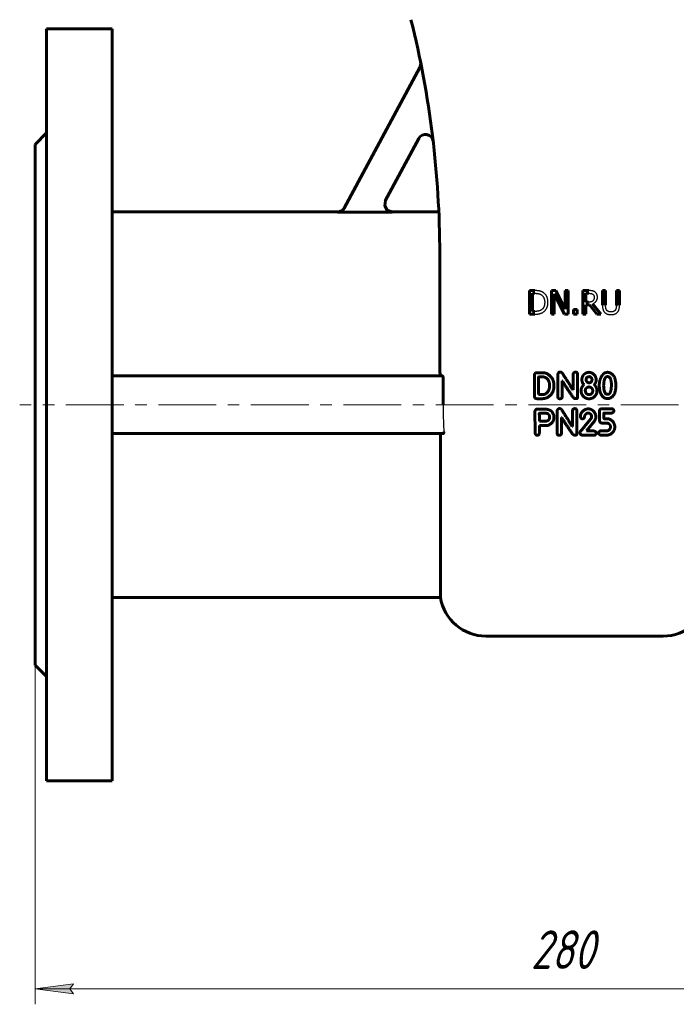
# Model space of a CAD drawing. Header units: millimetres. Extents: x 0 to 595, y 0 to 420.
# Tile 3 of 11: x 122 to 207, y 111 to 239. Entities that reach past the tile are written whole.
import ezdxf

# ---------------------------------------------------------------- set-up
doc = ezdxf.new("R2010")
doc.units = ezdxf.units.MM
for name, pattern in [('K5LT-1', [0]), ('K5LT_AXLED', [12, 7.5, -1.5, 1.5, -1.5]), ('K5LT_BASIC', [0]), ('K5LT_THIN', [0])]:
    doc.linetypes.add(name, pattern=pattern)
doc.layers.add('Системный слой', color=7, linetype='Continuous')
doc.layers.add('Системный слой (1)', color=7, linetype='Continuous', true_color=0x6c6c6c)
doc.styles.add('KDIMTEXTSTYLE', font='txt', dxfattribs={"width": 0.96, "oblique": 15, "height": 5})
doc.styles.add('KTEXTSTYLE', font='txt', dxfattribs={"width": 0.96, "height": 5})
doc.dimstyles.new('KDIMSTYLE (0.50)', dxfattribs={"dimtxt": 5, "dimasz": 1, "dimexe": 2, "dimexo": 0, "dimgap": 1, "dimtad": 1, "dimlfac": 2, "dimtxsty": 'KDIMTEXTSTYLE', "dimsah": 1, "dimcen": 0, "dimdle": 1, "dimadec": 0, "dimazin": 0, "dimtfac": 0.667, "dimtmove": 0, "dimatfit": 3, "dimfxl": 1, "dimtvp": 1, "dimtolj": 1, "dimtzin": 0, "dimarcsym": 0})

# ---------------------------------------------------------------- blocks, each defined once
blk = doc.blocks.new('U1')
at = {"layer": 'Системный слой (1)', "color": 143, "linetype": 'K5LT_BASIC', "lineweight": 60, "true_color": 0x33acca}
for p, q in [((169.51, 215.41), (169.42, 214.75)), ((169.42, 214.75), (169.76, 214.17)), ((169.76, 214.17), (170.39, 213.94))]:
    blk.add_line(p, q, dxfattribs=at)
blk = doc.blocks.new('U8')
at = {"layer": 'Системный слой (1)', "color": 143, "linetype": 'K5LT_BASIC', "lineweight": 60, "true_color": 0x33acca}
for p, q in [((163.31, 213.94), (134.06, 213.94)), ((176.44, 213.94), (170.39, 213.94))]:
    blk.add_line(p, q, dxfattribs=at)
blk = doc.blocks.new('D0')
at = {"layer": 'Системный слой (1)'}
for points in [[(128.56, 113.2), (129.06, 113.85), (124.06, 113.2), (129.06, 112.54)], [(259.06, 112.54), (264.06, 113.2), (259.06, 113.85), (259.56, 113.2)]]:
    blk.add_hatch(color=7, dxfattribs=at).paths.add_polyline_path(points)
at = {"layer": 'Системный слой (1)', "color": 7, "linetype": 'K5LT_THIN', "lineweight": 18, "true_color": 0xffffff}
for p, q in [((124.06, 155.19), (124.06, 111.2)), ((264.06, 155.19), (264.06, 111.2)), ((124.06, 113.2), (129.06, 113.85)), ((129.06, 113.85), (128.56, 113.2)), ((259.56, 113.2), (259.06, 113.85)), ((259.06, 113.85), (264.06, 113.2)), ((129.06, 112.54), (124.06, 113.2)), ((124.06, 113.2), (264.06, 113.2)), ((128.56, 113.2), (129.06, 112.54)), ((264.06, 113.2), (259.06, 112.54)), ((259.06, 112.54), (259.56, 113.2))]:
    blk.add_line(p, q, dxfattribs=at)
blk.add_wipeout([(188.38, 114.2), (188.38, 121.58), (199.28, 121.58), (199.28, 114.2)]).dxf.layer = 'Системный слой (1)'
at = {"layer": 'Системный слой (1)', "color": 7, "insert": (188.38, 120.78), "char_height": 5, "attachment_point": 1, "style": 'KTEXTSTYLE'}
blk.add_mtext('\\fArial|b0|c204|p34;\\H5.0;\\W1.000;\\Q15;\\fGOST Type AU|b0|i0|c204|p34;\\Q15;\\W0.960;280', dxfattribs=at)
blk = doc.blocks.new('KDIMARROW_01')
at = {"layer": 'Системный слой'}
blk.add_hatch(color=0, dxfattribs=at).paths.add_polyline_path([(0, 0), (-5, 0.66), (-4.5, 0), (-5, -0.66)])
at = {"layer": 'Системный слой', "color": 0, "linetype": 'K5LT_THIN', "lineweight": 18}
for p, q in [((-4.5, 0), (-5, 0.66)), ((-5, 0.66), (0, 0)), ((0, 0), (-5, -0.66)), ((-5, -0.66), (-4.5, 0))]:
    blk.add_line(p, q, dxfattribs=at)
at = {"layer": 'Системный слой (1)', "color": 0, "linetype": 'K5LT_THIN', "lineweight": 18}
blk.add_line((194.06, 188.94), (193.56, 188.94), dxfattribs=at)

msp = doc.modelspace()

# ---------------------------------------------------------------- linework, layer by layer
at = {"layer": 'Системный слой (1)', "color": 143, "linetype": 'K5LT_BASIC', "lineweight": 60, "true_color": 0x33acca}
for p, q in [((125.5574, 237.6904), (134.0574, 237.6904)), ((125.5574, 237.6904), (125.5574, 140.1904)), ((134.0574, 237.6904), (134.0574, 140.1904)), ((164.175, 214.4373), (173.9724, 232.6858)), ((125.5574, 224.1904), (124.0574, 222.6904)), ((173.8334, 223.4593), (169.4975, 215.3834)), ((124.0574, 222.6904), (124.0574, 155.1904)), ((163.2927, 213.9091), (170.3773, 213.9091)), ((176.5574, 195.9404), (176.5574, 208.5522)), ((188.1957, 203.7411), (188.1957, 200.6911)), ((188.8902, 203.7411), (188.1957, 203.7411)), ((188.6011, 203.3901), (188.91, 203.3901)), ((188.6011, 201.042), (188.6011, 203.3901)), ((191.0406, 203.7411), (191.0406, 200.6911)), ((191.6165, 203.7411), (191.0406, 203.7411)), ((191.4187, 200.6911), (191.4187, 203.3209)), ((191.4187, 203.3209), (192.7682, 200.6911)), ((192.8449, 201.3263), (191.6165, 203.7411)), ((192.8449, 203.7411), (192.8449, 201.3263)), ((193.223, 203.7411), (192.8449, 203.7411)), ((193.223, 200.6911), (193.223, 203.7411)), ((195.8973, 203.7411), (195.1114, 203.7411)), ((195.1114, 203.7411), (195.1114, 200.6911)), ((195.5167, 202.2433), (195.5167, 203.3901)), ((195.5167, 203.3901), (195.9196, 203.3901)), ((197.6769, 203.7411), (197.6769, 201.8379)), ((198.0823, 203.7411), (197.6769, 203.7411)), ((198.0823, 201.8379), (198.0823, 203.7411)), ((199.4787, 203.7411), (199.4787, 201.828)), ((199.8841, 203.7411), (199.4787, 203.7411)), ((199.8841, 201.8379), (199.8841, 203.7411)), ((195.8726, 202.2433), (195.5167, 202.2433)), ((195.5167, 201.9046), (195.9814, 201.9046)), ((195.5167, 200.6911), (195.5167, 201.9046)), ((195.9814, 201.9046), (196.9453, 200.6911)), ((197.4718, 200.6911), (196.3867, 202.0183)), ((188.1957, 200.6911), (188.8977, 200.6911)), ((188.91, 201.042), (188.6011, 201.042)), ((191.0406, 200.6911), (191.4187, 200.6911)), ((192.7682, 200.6911), (193.223, 200.6911)), ((193.92, 201.2744), (193.92, 200.6911)), ((194.4094, 201.2744), (193.92, 201.2744)), ((193.92, 200.6911), (194.4094, 200.6911)), ((194.4094, 200.6911), (194.4094, 201.2744)), ((195.1114, 200.6911), (195.5167, 200.6911)), ((196.9453, 200.6911), (197.4718, 200.6911)), ((189.1817, 193.0843), (189.098, 193.0795)), ((189.9776, 193.0843), (189.1817, 193.0843)), ((191.8839, 192.8549), (191.8839, 189.9653)), ((193.8748, 192.8405), (193.8748, 190.8759)), ((194.446, 189.8865), (194.446, 192.8549)), ((134.0574, 192.6904), (176.9005, 192.6904)), ((176.9952, 192.4404), (176.9952, 188.9404)), ((188.8375, 192.7664), (188.8375, 190.006)), ((189.3944, 192.5275), (189.3872, 190.2713)), ((189.9393, 192.5537), (189.4207, 192.5537)), ((190.8021, 191.3587), (190.8021, 191.5189)), ((192.4408, 189.9653), (192.4408, 192.0303)), ((192.4408, 192.0303), (192.4671, 192.0303)), ((195.2505, 191.5619), (195.2505, 191.5475)), ((195.9556, 192.5824), (195.9293, 192.5824)), ((196.6224, 191.5212), (196.6224, 191.5356)), ((197.8399, 191.6479), (197.8279, 191.3778)), ((189.3872, 190.2713), (189.4135, 190.2569)), ((189.4135, 190.2569), (189.9393, 190.2569)), ((193.8748, 190.8759), (193.8485, 190.8759)), ((195.903, 190.2665), (195.9699, 190.2665)), ((196.9642, 190.711), (196.9642, 190.723)), ((198.2916, 190.2928), (198.4087, 190.2928)), ((199.4149, 191.4424), (199.4149, 191.4543)), ((189.141, 189.7263), (189.8724, 189.7263)), ((194.1425, 189.7311), (194.2333, 189.7311)), ((195.903, 189.7168), (195.9556, 189.7168)), ((188.911, 188.0728), (188.9229, 185.4843)), ((189.9315, 188.3835), (189.2145, 188.3835)), ((190.4621, 187.8338), (189.5061, 187.8338)), ((191.7913, 188.1182), (191.7913, 185.2286)), ((193.7822, 188.1038), (193.7822, 186.1392)), ((194.3534, 185.1498), (194.3534, 188.1182)), ((195.8128, 187.8505), (195.906, 187.8505)), ((197.2836, 188.0799), (197.2836, 187.0068)), ((198.8132, 188.4289), (197.6063, 188.4145)), ((197.8476, 187.2363), (197.8476, 187.8266)), ((197.8739, 187.8529), (198.7869, 187.8529)), ((189.4942, 186.8371), (189.5204, 186.8108)), ((189.5204, 186.8108), (190.2494, 186.8108)), ((192.3482, 187.2936), (192.3745, 187.2936)), ((192.3482, 185.2286), (192.3482, 187.2936)), ((196.1833, 187.1096), (195.3109, 186.0651)), ((196.2645, 187.3486), (196.2645, 187.3199)), ((196.8309, 187.3868), (196.8047, 187.5995)), ((198.3042, 187.1287), (197.9409, 187.1287)), ((177.003, 185.1904), (134.0574, 185.1904)), ((176.6413, 185.1904), (176.6413, 163.9404)), ((189.4942, 185.3123), (189.4942, 186.2659)), ((189.4942, 186.2659), (190.6079, 186.2659)), ((193.7822, 186.1392), (193.7559, 186.1392)), ((194.7564, 185.3123), (194.7564, 185.286)), ((195.6168, 185.5752), (196.2502, 186.3567)), ((195.6168, 185.5441), (195.6168, 185.5752)), ((196.5155, 185.5441), (195.6168, 185.5441)), ((196.8572, 185.2191), (196.8572, 185.2597)), ((198.2229, 185.5585), (197.4724, 185.5585)), ((198.7057, 186.1488), (198.7057, 185.9624)), ((199.2697, 186.0149), (199.2697, 186.1368)), ((194.0499, 184.9944), (194.1407, 184.9944)), ((195.1388, 184.9753), (196.5155, 184.9753)), ((197.5131, 184.9896), (198.2492, 184.9896)), ((176.6413, 163.9404), (134.0574, 163.9404)), ((182.5574, 158.9404), (205.5574, 158.9404)), ((125.5574, 153.6904), (124.0574, 155.1904)), ((125.5574, 140.1904), (134.0574, 140.1904))]:
    msp.add_line(p, q, dxfattribs=at)
at = {"layer": 'Системный слой (1)', "color": 30, "linetype": 'K5LT_AXLED', "lineweight": 18, "true_color": 0xff8000}
msp.add_line((243.5574, 188.9404), (122.0574, 188.9404), dxfattribs=at)
at = {"layer": 'Системный слой (1)', "color": 143, "linetype": 'K5LT_BASIC', "lineweight": 60, "true_color": 0x33acca}
for centre, radius, start, end in [((51.5574, 208.5522), 125, 0, 14.036243), ((173.0914, 233.1589), 1, 331.769278, 11.445796), ((174.7144, 222.9862), 1, 6.684586, 151.769278), ((182.5574, 164.9404), 6, 189.594068, 270), ((205.5574, 164.9404), 6, 270, 350.405932)]:
    msp.add_arc(centre, radius, start, end, dxfattribs=at)
at = {"layer": 'Системный слой (1)', "color": 7, "linetype": 'K5LT-1'}
for points, knots in [([(170.3773, 213.9091), (170.3399, 213.9091), (170.2653, 213.9134), (170.1553, 213.9323), (170.0659, 213.9581), (169.9963, 213.9846), (169.9586, 214.0013), (169.9034, 214.0282), (169.831, 214.0694), (169.7639, 214.1192), (169.7268, 214.1508), (169.7148, 214.1613), (169.6947, 214.1794), (169.6701, 214.2033), (169.6231, 214.2526), (169.5634, 214.3258), (169.5088, 214.4126), (169.4722, 214.485), (169.4549, 214.5253), (169.4448, 214.5513), (169.4398, 214.5649), (169.4318, 214.5874), (169.4217, 214.6191), (169.4041, 214.6832), (169.3867, 214.7747), (169.3807, 214.8586), (169.3802, 214.9224), (169.3814, 214.9663), (169.3882, 215.0473), (169.406, 215.1486), (169.4363, 215.2483), (169.4684, 215.326), (169.4874, 215.3644), (169.4975, 215.3834)], [0, 0, 0, 0, 0.022443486, 0.044886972, 0.067330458, 0.07852921, 0.089727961, 0.092066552, 0.115581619, 0.139907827, 0.142382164, 0.144896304, 0.149467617, 0.158610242, 0.165466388, 0.19036675, 0.215267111, 0.22722048, 0.239173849, 0.241607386, 0.244011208, 0.247987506, 0.255940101, 0.264073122, 0.288111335, 0.312149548, 0.31449716, 0.326501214, 0.338505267, 0.36334737, 0.388189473, 0.401064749, 0.413940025, 0.413940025, 0.413940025, 0.413940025]), ([(164.175, 214.4373), (164.1573, 214.4043), (164.1182, 214.3405), (164.0694, 214.2778), (164.0137, 214.2149), (163.9772, 214.1789), (163.9262, 214.1351), (163.8899, 214.1063), (163.8521, 214.08), (163.8246, 214.0623), (163.8014, 214.048), (163.7724, 214.0315), (163.7328, 214.0109), (163.6889, 213.9906), (163.6359, 213.9696), (163.5818, 213.9515), (163.5267, 213.9366), (163.471, 213.9248), (163.3975, 213.9135), (163.3379, 213.9094), (163.297, 213.9091), (163.2927, 213.9091)], [0, 0, 0, 0, 0.022483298, 0.044966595, 0.047810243, 0.073137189, 0.075685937, 0.088302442, 0.100918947, 0.103392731, 0.108025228, 0.117290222, 0.123498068, 0.134926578, 0.146355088, 0.157783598, 0.169212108, 0.180640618, 0.192069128, 0.213949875, 0.216567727, 0.216567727, 0.216567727, 0.216567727]), ([(189.9827, 203.4989), (189.9737, 203.5047), (189.9556, 203.5163), (189.9183, 203.5385), (189.8696, 203.5647), (189.8179, 203.5891), (189.7749, 203.6074), (189.7418, 203.6205), (189.7079, 203.6331), (189.6732, 203.645), (189.6376, 203.6563), (189.604, 203.6662), (189.5725, 203.6749), (189.5435, 203.6824), (189.5134, 203.6893), (189.4846, 203.6953), (189.4571, 203.7005), (189.4229, 203.7064), (189.3631, 203.7155), (189.2727, 203.7259), (189.1754, 203.7332), (189.0925, 203.7373), (189.0276, 203.7395), (188.96, 203.7408), (188.9136, 203.7411), (188.8902, 203.7411)], [-0.711735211, -0.711735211, -0.711735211, -0.711735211, -0.684262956, -0.6567907, -0.60184619, -0.54690168, -0.519429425, -0.49195717, -0.464484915, -0.43701266, -0.409540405, -0.38206815, -0.361271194, -0.340474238, -0.319677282, -0.298880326, -0.282961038, -0.267041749, -0.235203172, -0.176402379, -0.117601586, -0.08820119, -0.058800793, -0.029400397, 0, 0, 0, 0]), ([(188.91, 203.3901), (188.926, 203.3901), (188.9577, 203.3899), (189.0043, 203.3889), (189.0497, 203.3872), (189.0919, 203.3849), (189.131, 203.3821), (189.1675, 203.3788), (189.2029, 203.3751), (189.236, 203.371), (189.2667, 203.3665), (189.2954, 203.3618), (189.3232, 203.3567), (189.3453, 203.3521), (189.3621, 203.3484), (189.3777, 203.3447), (189.3969, 203.3399), (189.4198, 203.3337), (189.4425, 203.3272), (189.4651, 203.3201), (189.4951, 203.3102), (189.5262, 203.2988), (189.5877, 203.2742), (189.6492, 203.2451), (189.7006, 203.2162), (189.7158, 203.2072)], [-0.122136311, -0.122136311, -0.122136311, -0.122136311, -0.116722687, -0.111309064, -0.10589544, -0.100481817, -0.09567233, -0.090862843, -0.086053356, -0.081243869, -0.076951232, -0.072658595, -0.068365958, -0.06407332, -0.062146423, -0.060219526, -0.056365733, -0.052511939, -0.048658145, -0.044804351, -0.040950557, -0.033242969, -0.028590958, -0.008523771, 0, 0, 0, 0]), ([(189.7158, 203.2072), (189.7324, 203.197), (189.7649, 203.1757), (189.7988, 203.1503), (189.8453, 203.1125), (189.9016, 203.0599), (189.9716, 202.9756), (190.0323, 202.8807), (190.082, 202.7773), (190.1108, 202.6955), (190.1356, 202.6088), (190.1567, 202.5137), (190.1697, 202.4076), (190.1748, 202.3337), (190.1766, 202.2959), (190.1777, 202.2575), (190.178, 202.2316), (190.178, 202.2185)], [-0.228722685, -0.228722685, -0.228722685, -0.228722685, -0.216268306, -0.203813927, -0.201223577, -0.17717576, -0.153135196, -0.129094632, -0.10422721, -0.081198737, -0.076679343, -0.051147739, -0.025616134, -0.0192121, -0.012808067, -0.006404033, 0, 0, 0, 0]), ([(190.6006, 202.2136), (190.6006, 202.2346), (190.6001, 202.2763), (190.5976, 202.338), (190.5935, 202.3986), (190.586, 202.4749), (190.5732, 202.5651), (190.5528, 202.6655), (190.5275, 202.7598), (190.4992, 202.8436), (190.4685, 202.9195), (190.436, 202.9879), (190.4004, 203.0536), (190.3721, 203.1001), (190.3261, 203.1702), (190.2573, 203.2614), (190.144, 203.3779), (190.0485, 203.4541), (189.9928, 203.4922), (189.9827, 203.4989)], [-0.236572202, -0.236572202, -0.236572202, -0.236572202, -0.228129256, -0.219686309, -0.211243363, -0.202800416, -0.187098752, -0.171397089, -0.156612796, -0.141828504, -0.129465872, -0.11710324, -0.104753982, -0.092404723, -0.0897364, -0.062369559, -0.034019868, -0.006064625, 0, 0, 0, 0]), ([(196.6734, 203.5804), (196.6564, 203.5914), (196.6218, 203.6123), (196.5831, 203.6325), (196.5286, 203.6583), (196.4746, 203.6793), (196.4065, 203.6987), (196.3711, 203.7064), (196.3502, 203.7103), (196.3414, 203.7118), (196.3238, 203.7146), (196.2965, 203.7186), (196.2518, 203.7243), (196.175, 203.732), (196.0571, 203.7392), (195.9535, 203.7411), (195.8973, 203.7411)], [-0.161155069, -0.161155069, -0.161155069, -0.161155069, -0.148263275, -0.135371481, -0.132778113, -0.108543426, -0.096754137, -0.084964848, -0.084102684, -0.082378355, -0.078929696, -0.07203238, -0.064293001, -0.050425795, -0.025914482, 0, 0, 0, 0]), ([(195.9196, 203.3901), (195.9299, 203.3901), (195.9504, 203.39), (195.9804, 203.3894), (196.0097, 203.3883), (196.0368, 203.3869), (196.062, 203.3853), (196.0855, 203.3833), (196.1082, 203.3811), (196.1294, 203.3786), (196.1491, 203.3759), (196.1736, 203.3722), (196.2015, 203.3671), (196.2325, 203.3601), (196.2613, 203.3521), (196.2891, 203.343), (196.3103, 203.335), (196.3428, 203.3213), (196.3725, 203.3062), (196.3975, 203.2906), (196.404, 203.2863)], [-0.105350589, -0.105350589, -0.105350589, -0.105350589, -0.100431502, -0.095512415, -0.090593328, -0.085674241, -0.081313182, -0.076952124, -0.072591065, -0.068230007, -0.064347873, -0.060465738, -0.052701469, -0.045754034, -0.0388066, -0.031859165, -0.02491173, -0.022395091, -0.005983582, 0, 0, 0, 0]), ([(196.404, 203.2863), (196.412, 203.2809), (196.4276, 203.2697), (196.4437, 203.2565), (196.4651, 203.2375), (196.4902, 203.2119), (196.5206, 203.1719), (196.5414, 203.1357), (196.5556, 203.1046), (196.568, 203.0727), (196.5763, 203.045), (196.5856, 203.006), (196.593, 202.9635), (196.5965, 202.9153), (196.5968, 202.8872), (196.5968, 202.8809)], [-0.081685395, -0.081685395, -0.081685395, -0.081685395, -0.076696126, -0.0717068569, -0.0706954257, -0.0613419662, -0.0522677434, -0.0430034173, -0.0383712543, -0.0337390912, -0.0245907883, -0.0231782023, -0.0130157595, -0.0028533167, 0, 0, 0, 0]), ([(197.0195, 202.9131), (197.0195, 202.9233), (197.0192, 202.9437), (197.018, 202.9738), (197.0161, 203.0033), (197.0126, 203.0403), (197.0066, 203.0838), (196.9971, 203.132), (196.9853, 203.177), (196.9717, 203.2184), (196.9562, 203.2572), (196.9418, 203.2874), (196.9294, 203.3104), (196.9165, 203.3324), (196.8997, 203.3592), (196.878, 203.3902), (196.8605, 203.4126), (196.8323, 203.4465), (196.7889, 203.4926), (196.7293, 203.5425), (196.6881, 203.5709), (196.6734, 203.5804)], [-0.193489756, -0.193489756, -0.193489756, -0.193489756, -0.187228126, -0.180966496, -0.174704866, -0.168443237, -0.156866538, -0.14528984, -0.134451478, -0.123613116, -0.113319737, -0.103026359, -0.098061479, -0.0930966, -0.083166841, -0.073237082, -0.063307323, -0.060732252, -0.038297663, -0.013257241, 0, 0, 0, 0]), ([(190.178, 202.2185), (190.178, 202.2015), (190.1776, 202.1676), (190.1759, 202.1177), (190.1731, 202.0688), (190.1693, 202.0228), (190.1646, 201.9794), (190.1573, 201.9247), (190.1462, 201.8611), (190.1297, 201.7903), (190.1115, 201.7278), (190.0914, 201.6713), (190.0701, 201.6205), (190.0465, 201.5722), (190.0122, 201.5108), (189.9621, 201.4369), (189.8911, 201.3558), (189.8195, 201.2922), (189.7714, 201.2572), (189.7528, 201.2447)], [-0.276021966, -0.276021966, -0.276021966, -0.276021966, -0.265988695, -0.255955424, -0.245922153, -0.235888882, -0.226754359, -0.217619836, -0.19935079, -0.182548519, -0.165746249, -0.151188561, -0.136630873, -0.122295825, -0.107960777, -0.079290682, -0.048447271, -0.018055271, 0, 0, 0, 0]), ([(189.9778, 200.9358), (190.0209, 200.9643), (190.0664, 200.9987), (190.1491, 201.0706), (190.1941, 201.1157), (190.2375, 201.1656), (190.255, 201.1863), (190.2858, 201.2245), (190.3275, 201.2816), (190.3663, 201.3421), (190.3961, 201.3932), (190.4245, 201.4454), (190.458, 201.5133), (190.4929, 201.5967), (190.5225, 201.6811), (190.5406, 201.744), (190.5644, 201.8382), (190.5889, 201.9693), (190.5997, 202.1151), (190.6006, 202.1991), (190.6006, 202.2136)], [-0.278962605, -0.278962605, -0.278962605, -0.278962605, -0.247175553, -0.243853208, -0.211601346, -0.208232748, -0.203909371, -0.195262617, -0.178870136, -0.162027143, -0.153605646, -0.145184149, -0.128341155, -0.111498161, -0.095175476, -0.078852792, -0.075672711, -0.042270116, -0.007265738, 0, 0, 0, 0]), ([(196.4238, 202.4014), (196.4168, 202.3945), (196.4024, 202.381), (196.3858, 202.3672), (196.3613, 202.3484), (196.3275, 202.3261), (196.284, 202.3047), (196.2469, 202.2905), (196.2229, 202.283), (196.2034, 202.2778), (196.1886, 202.2743), (196.1736, 202.2711), (196.154, 202.2672), (196.1296, 202.2628), (196.0937, 202.2572), (196.0122, 202.2471), (195.9351, 202.2433), (195.8726, 202.2433)], [-0.0846184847, -0.0846184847, -0.0846184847, -0.0846184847, -0.0800034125, -0.0753883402, -0.0744226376, -0.0653627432, -0.0561571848, -0.0515544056, -0.0469516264, -0.0446938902, -0.042436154, -0.0401784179, -0.0379206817, -0.0337082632, -0.0294958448, -0.0225875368, 0, 0, 0, 0]), ([(196.3867, 202.0183), (196.3984, 202.0227), (196.4215, 202.0317), (196.4555, 202.0462), (196.4887, 202.0615), (196.53, 202.0823), (196.5785, 202.1095), (196.6508, 202.1564), (196.7161, 202.2084), (196.7749, 202.2656), (196.8273, 202.3235), (196.8729, 202.384), (196.9097, 202.4458), (196.9405, 202.5058), (196.9725, 202.5858), (196.9921, 202.6595), (197.0039, 202.7197), (197.0108, 202.7637), (197.0162, 202.818), (197.0185, 202.8607), (197.0193, 202.8905), (197.0195, 202.9055), (197.0195, 202.9131)], [-0.148110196, -0.148110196, -0.148110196, -0.148110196, -0.143631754, -0.139153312, -0.134674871, -0.130196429, -0.121903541, -0.113610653, -0.097024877, -0.089138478, -0.081252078, -0.066130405, -0.059524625, -0.052918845, -0.039707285, -0.026179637, -0.024288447, -0.017188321, -0.010088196, -0.005044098, -0.002522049, 0, 0, 0, 0]), ([(196.5968, 202.8809), (196.5968, 202.8717), (196.5966, 202.8533), (196.5956, 202.8262), (196.594, 202.7996), (196.5917, 202.7743), (196.5889, 202.7505), (196.5846, 202.7202), (196.5779, 202.6847), (196.5681, 202.645), (196.557, 202.6092), (196.5445, 202.5763), (196.5264, 202.5363), (196.4998, 202.4898), (196.4691, 202.4491), (196.4429, 202.4202), (196.4303, 202.4076), (196.4238, 202.4014)], [-0.0937576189, -0.0937576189, -0.0937576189, -0.0937576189, -0.0896029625, -0.085448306, -0.0812936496, -0.0771389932, -0.0733225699, -0.0695061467, -0.0618733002, -0.0547800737, -0.0476868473, -0.0413301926, -0.034973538, -0.0226294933, -0.0102854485, -0.0051427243, 0, 0, 0, 0]), ([(197.6769, 201.8379), (197.6769, 201.8195), (197.6772, 201.7828), (197.6787, 201.7289), (197.6811, 201.6763), (197.6844, 201.6272), (197.6884, 201.5814), (197.6946, 201.5241), (197.7021, 201.4706), (197.7109, 201.4208), (197.7178, 201.3864), (197.7253, 201.3529), (197.7333, 201.3215), (197.7414, 201.2921), (197.7499, 201.2645), (197.7591, 201.2374), (197.769, 201.211), (197.7796, 201.1852), (197.7946, 201.1516), (197.8231, 201.095), (197.8707, 201.0192), (197.9245, 200.9535), (197.9591, 200.9179), (197.9686, 200.9086)], [-0.129094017, -0.129094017, -0.129094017, -0.129094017, -0.123542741, -0.117991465, -0.112440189, -0.106888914, -0.1019132, -0.096937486, -0.086986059, -0.082495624, -0.078005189, -0.073514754, -0.069024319, -0.064988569, -0.060952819, -0.056917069, -0.052881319, -0.048917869, -0.044954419, -0.037027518, -0.021378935, -0.005730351, 0, 0, 0, 0]), ([(198.2133, 201.2225), (198.2054, 201.2344), (198.1903, 201.2588), (198.1755, 201.2867), (198.1616, 201.3154), (198.1488, 201.3447), (198.1377, 201.3752), (198.1308, 201.3964), (198.126, 201.4123), (198.1199, 201.4342), (198.1146, 201.4566), (198.1108, 201.4749), (198.1079, 201.4899), (198.104, 201.5123), (198.1003, 201.5367), (198.097, 201.5622), (198.0939, 201.5884), (198.0903, 201.6246), (198.0868, 201.6721), (198.0846, 201.7158), (198.0834, 201.7521), (198.0827, 201.78), (198.0823, 201.8087), (198.0823, 201.8281), (198.0823, 201.8379)], [-0.343745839, -0.343745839, -0.343745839, -0.343745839, -0.317150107, -0.290554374, -0.285054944, -0.258118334, -0.231181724, -0.22561445, -0.217365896, -0.200868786, -0.184371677, -0.176123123, -0.167874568, -0.157558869, -0.136927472, -0.126611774, -0.116296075, -0.095664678, -0.071748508, -0.047832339, -0.035874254, -0.023916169, -0.011958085, 0, 0, 0, 0]), ([(199.4787, 201.828), (199.4787, 201.8158), (199.4786, 201.7915), (199.4779, 201.7557), (199.4768, 201.7208), (199.4752, 201.687), (199.4732, 201.6544), (199.4699, 201.6123), (199.4659, 201.5745), (199.4615, 201.5407), (199.4583, 201.5192), (199.4548, 201.4983), (199.4511, 201.4782), (199.4471, 201.4588), (199.4427, 201.44), (199.4379, 201.4216), (199.4326, 201.4033), (199.4268, 201.3852), (199.4185, 201.3615), (199.4107, 201.3415), (199.3937, 201.3022), (199.3747, 201.2652), (199.354, 201.232), (199.3477, 201.2225)], [-0.0871314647, -0.0871314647, -0.0871314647, -0.0871314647, -0.0831713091, -0.0792111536, -0.0752509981, -0.0712908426, -0.0673306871, -0.0633705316, -0.0554502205, -0.0523701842, -0.0492901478, -0.0462101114, -0.043130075, -0.0401940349, -0.0372579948, -0.0343219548, -0.0313859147, -0.0284498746, -0.0255138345, -0.0196417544, -0.0183802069, -0.005374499, 0, 0, 0, 0]), ([(199.5924, 200.9086), (199.605, 200.9206), (199.6293, 200.9453), (199.6542, 200.974), (199.6884, 201.0166), (199.7294, 201.0756), (199.7695, 201.1524), (199.7963, 201.2181), (199.8138, 201.2693), (199.8285, 201.3225), (199.8413, 201.3769), (199.8523, 201.4328), (199.8637, 201.5036), (199.8789, 201.6321), (199.8841, 201.7514), (199.8841, 201.8379)], [-0.200678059, -0.200678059, -0.200678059, -0.200678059, -0.189054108, -0.177430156, -0.175001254, -0.152059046, -0.128629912, -0.116915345, -0.105200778, -0.093565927, -0.081931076, -0.070871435, -0.059811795, -0.04081866, 0, 0, 0, 0]), ([(188.8977, 200.6911), (188.9171, 200.6911), (188.9558, 200.6913), (189.0127, 200.6922), (189.0682, 200.6938), (189.1218, 200.696), (189.1735, 200.6989), (189.2403, 200.7035), (189.307, 200.7098), (189.3732, 200.7178), (189.4251, 200.7254), (189.4663, 200.7325), (189.498, 200.7386), (189.5184, 200.7429), (189.5359, 200.7469), (189.5555, 200.7515), (189.5768, 200.757), (189.5998, 200.7634), (189.6245, 200.7707), (189.6679, 200.7846), (189.7298, 200.8074), (189.8301, 200.8512), (189.9127, 200.8955), (189.97, 200.9309), (189.9778, 200.9358)], [-0.489465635, -0.489465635, -0.489465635, -0.489465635, -0.469874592, -0.450283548, -0.430692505, -0.411101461, -0.391510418, -0.371919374, -0.332737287, -0.308900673, -0.28506406, -0.261227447, -0.24930914, -0.237390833, -0.229840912, -0.22229099, -0.207191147, -0.19698596, -0.186780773, -0.168865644, -0.129708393, -0.090551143, -0.012236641, 0, 0, 0, 0]), ([(189.7528, 201.2447), (189.7359, 201.2328), (189.7013, 201.2101), (189.6618, 201.1876), (189.6032, 201.1572), (189.5575, 201.1373), (189.5085, 201.1199), (189.4873, 201.1128), (189.4608, 201.1046), (189.4305, 201.0963), (189.401, 201.089), (189.3697, 201.0824), (189.3254, 201.0738), (189.2795, 201.0665), (189.2318, 201.0601), (189.1953, 201.0559), (189.1578, 201.0523), (189.116, 201.0489), (189.0694, 201.046), (189.0174, 201.0437), (188.9643, 201.0423), (188.9282, 201.042), (188.91, 201.042)], [-0.129515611, -0.129515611, -0.129515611, -0.129515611, -0.119550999, -0.109586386, -0.107523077, -0.087584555, -0.085520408, -0.082628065, -0.07684338, -0.072307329, -0.067771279, -0.062610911, -0.057450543, -0.047129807, -0.041969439, -0.036809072, -0.031648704, -0.026488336, -0.019866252, -0.013244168, -0.006622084, 0, 0, 0, 0]), ([(197.9686, 200.9086), (197.9813, 200.8958), (198.0075, 200.8712), (198.0381, 200.8459), (198.0842, 200.8106), (198.121, 200.7863), (198.1612, 200.7636), (198.1786, 200.7541), (198.2083, 200.7389), (198.2688, 200.7113), (198.3409, 200.6854), (198.4202, 200.6644), (198.4822, 200.6514), (198.547, 200.6411), (198.6048, 200.6346), (198.6545, 200.6307), (198.6953, 200.6284), (198.7369, 200.6271), (198.7651, 200.6268), (198.7793, 200.6268)], [-0.322958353, -0.322958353, -0.322958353, -0.322958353, -0.301047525, -0.279136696, -0.274585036, -0.230252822, -0.225650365, -0.21925955, -0.206477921, -0.186016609, -0.141138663, -0.11869969, -0.096260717, -0.073821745, -0.051382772, -0.038537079, -0.025691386, -0.012845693, 0, 0, 0, 0]), ([(198.7793, 200.9728), (198.7693, 200.9728), (198.7495, 200.9731), (198.7202, 200.9741), (198.6915, 200.9759), (198.6644, 200.9783), (198.6387, 200.9812), (198.6063, 200.9858), (198.5538, 200.9956), (198.488, 201.0137), (198.4202, 201.0416), (198.3617, 201.0742), (198.3097, 201.1122), (198.264, 201.1556), (198.233, 201.1935), (198.2171, 201.2167), (198.2133, 201.2225)], [-0.162465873, -0.162465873, -0.162465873, -0.162465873, -0.156402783, -0.150339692, -0.144276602, -0.138213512, -0.1326561, -0.127098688, -0.115983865, -0.095376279, -0.0768315, -0.058800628, -0.040998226, -0.023195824, -0.005738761, 0, 0, 0, 0]), ([(199.3477, 201.2225), (199.3422, 201.214), (199.3305, 201.1975), (199.3165, 201.1801), (199.2954, 201.1559), (199.2653, 201.1257), (199.2245, 201.0941), (199.1885, 201.0712), (199.1602, 201.0555), (199.1355, 201.0435), (199.1151, 201.0346), (199.0949, 201.0264), (199.0697, 201.0172), (199.041, 201.0081), (198.9961, 200.9957), (198.9552, 200.9873), (198.8885, 200.9776), (198.8376, 200.9735), (198.7904, 200.9728), (198.7793, 200.9728)], [-0.107165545, -0.107165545, -0.107165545, -0.107165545, -0.101648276, -0.096131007, -0.094971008, -0.083999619, -0.072710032, -0.067065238, -0.061420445, -0.055852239, -0.053068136, -0.050284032, -0.045041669, -0.039799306, -0.035586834, -0.022631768, -0.020142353, -0.004697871, 0, 0, 0, 0]), ([(198.7793, 200.6268), (198.7943, 200.6268), (198.8241, 200.6271), (198.8681, 200.6285), (198.9111, 200.6307), (198.9515, 200.6338), (198.9893, 200.6376), (199.0368, 200.6435), (199.0814, 200.6507), (199.1232, 200.6591), (199.1523, 200.6657), (199.1807, 200.673), (199.233, 200.6879), (199.2807, 200.7053), (199.3264, 200.7253), (199.3563, 200.7394), (199.3813, 200.7524), (199.4303, 200.78), (199.4956, 200.8226), (199.557, 200.8743), (199.5888, 200.905), (199.5924, 200.9086)], [-0.133113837, -0.133113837, -0.133113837, -0.133113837, -0.12772088, -0.122327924, -0.116934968, -0.111542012, -0.106665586, -0.10178916, -0.092036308, -0.087588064, -0.083139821, -0.078691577, -0.074243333, -0.057841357, -0.053740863, -0.049640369, -0.041439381, -0.039717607, -0.021593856, -0.002514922, 0, 0, 0, 0]), ([(176.9952, 188.9404), (176.9953, 188.6071), (177.0003, 187.9278), (177.0226, 186.9946), (177.0552, 186.1627), (177.0805, 185.6816), (177.0949, 185.4404)], [6.359974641, 6.359974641, 6.359974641, 6.359974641, 6.559976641, 6.759978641, 6.894158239, 7.028337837, 7.028337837, 7.028337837, 7.028337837])]:
    msp.add_open_spline(points, degree=3, knots=knots, dxfattribs=at)
at = {"layer": 'Системный слой (1)', "color": 143, "linetype": 'K5LT_BASIC', "lineweight": 60, "true_color": 0x33acca}
for points, knots in [([(163.3101, 213.9404), (163.4898, 213.9404), (163.8488, 214.0397), (164.1062, 214.3091), (164.1912, 214.4674), (164.1912, 214.4674), (164.1912, 214.4674)], [0, 0, 0, 0, 0.49999647, 0.99999294, 0.99999294, 1, 1, 1, 1]), ([(176.5574, 195.9404), (176.5574, 195.6712), (176.5598, 195.2376), (176.567, 194.6287), (176.5743, 194.1414), (176.5855, 193.493), (176.5944, 193.0164), (176.6004, 192.6904)], [0, 0, 0, 0, 2.02139148, 3.23596376, 4.5099771, 5.61393711, 8, 8, 8, 8]), ([(176.9952, 192.4404), (176.9952, 192.4551), (176.9944, 192.4781), (176.9916, 192.5078), (176.9873, 192.5404), (176.9803, 192.5742), (176.9709, 192.6048), (176.9643, 192.6221), (176.9566, 192.6394), (176.9463, 192.6582), (176.9319, 192.6762), (176.9162, 192.6878), (176.9058, 192.6904), (176.9005, 192.6904)], [0, 0, 0, 0, 1.58327377, 2.41709561, 3.13324314, 5.1105319, 6.31975307, 7.25680686, 7.80757907, 9.24010602, 10.77676249, 12.30505192, 14, 14, 14, 14]), ([(177.003, 185.1904), (177.0115, 185.1904), (177.024, 185.1943), (177.04, 185.2072), (177.0515, 185.2208), (177.0629, 185.2394), (177.0724, 185.2607), (177.0794, 185.2815), (177.0843, 185.2998), (177.0881, 185.3174), (177.0911, 185.3357), (177.0943, 185.3616), (177.096, 185.3899), (177.096, 185.419), (177.0953, 185.4338), (177.0949, 185.4404)], [0, 0, 0, 0, 2.68117649, 3.90413008, 5.26930465, 6.69561243, 8.17172131, 9.25443986, 10.10433415, 10.92812436, 11.74237417, 12.54514992, 14.25524612, 15.22315586, 16, 16, 16, 16])]:
    msp.add_open_spline(points, degree=3, knots=knots, dxfattribs=at)
for points in [[(189.098, 193.0795), (188.8805, 193.07), (188.8375, 192.7664)], [(191.2132, 192.2215), (190.7137, 193.0843), (189.9776, 193.0843)], [(192.2018, 193.1847), (191.9412, 193.1847), (191.8839, 192.8549)], [(192.6678, 192.7067), (192.4408, 193.1847), (192.2018, 193.1847)], [(194.1927, 193.1727), (193.8748, 193.1727), (193.8748, 192.8405)], [(194.446, 192.8549), (194.446, 193.1727), (194.1927, 193.1727)], [(195.3151, 192.9039), (195.0402, 192.678), (195.002, 192.2144)], [(195.9173, 193.1441), (195.5899, 193.1297), (195.3151, 192.9039)], [(196.7802, 192.5681), (196.4551, 193.1441), (195.9173, 193.1441)], [(197.957, 193.0556), (197.706, 192.9242), (197.4897, 192.4988)], [(198.3059, 193.1465), (198.086, 193.1082), (197.957, 193.0556)], [(199.2858, 192.3721), (198.9393, 193.1465), (198.3059, 193.1465)], [(189.4207, 192.5537), (189.3944, 192.5489), (189.3944, 192.5275)], [(190.1377, 192.5275), (190.0134, 192.5537), (189.9393, 192.5537)], [(190.8021, 191.5189), (190.8021, 192.2621), (190.1377, 192.5275)], [(191.3853, 191.3587), (191.3853, 191.8845), (191.2132, 192.2215)], [(192.4671, 192.0303), (192.7897, 191.4854), (193.5689, 190.3334)], [(193.8485, 190.8759), (193.208, 191.8893), (192.6678, 192.7067)], [(195.2505, 191.5475), (194.8968, 191.1508), (194.8968, 190.7636)], [(195.002, 192.2144), (195.002, 191.8343), (195.2505, 191.5619)], [(195.9293, 192.5824), (195.5517, 192.537), (195.5517, 192.2024)], [(195.5517, 192.2024), (195.5899, 191.7961), (195.9556, 191.7961)], [(196.3236, 192.2144), (196.24, 192.5824), (195.9556, 192.5824)], [(195.9556, 191.7961), (196.283, 191.7961), (196.3236, 192.2144)], [(196.6224, 191.5356), (196.871, 191.863), (196.871, 192.1761)], [(196.9642, 190.723), (196.9642, 191.1532), (196.6224, 191.5212)], [(196.871, 192.1761), (196.871, 192.3219), (196.7802, 192.5681)], [(197.4897, 192.4988), (197.2734, 192.0733), (197.2591, 191.4806)], [(198.3179, 192.592), (197.9116, 192.592), (197.8399, 191.6479)], [(198.8341, 191.4543), (198.8341, 192.592), (198.3179, 192.592)], [(199.4149, 191.4543), (199.4149, 191.875), (199.2858, 192.3721)], [(189.9393, 190.2569), (190.3504, 190.2569), (190.6683, 190.7493)], [(190.4556, 189.8339), (191.3853, 190.3214), (191.3853, 191.3587)], [(190.6683, 190.7493), (190.8021, 190.993), (190.8021, 191.3587)], [(193.5689, 190.3334), (193.956, 189.7311), (194.1425, 189.7311)], [(194.8968, 190.7636), (194.8968, 190.5485), (195.0139, 190.2784)], [(195.0139, 190.2784), (195.3748, 189.7168), (195.903, 189.7168)], [(195.4585, 190.8951), (195.4465, 190.7779), (195.4465, 190.7493)], [(195.4465, 190.7493), (195.5182, 190.2665), (195.903, 190.2665)], [(195.9436, 191.2464), (195.6066, 191.2464), (195.4585, 190.8951)], [(196.4145, 190.723), (196.4145, 191.1675), (195.9436, 191.2464)], [(195.9699, 190.2665), (196.3428, 190.2665), (196.4145, 190.723)], [(196.3738, 189.8076), (196.9642, 190.1589), (196.9642, 190.711)], [(197.2591, 191.4806), (197.2591, 190.9835), (197.4001, 190.5007)], [(197.4001, 190.5007), (197.7084, 189.7383), (198.3059, 189.7383)], [(197.8279, 191.3778), (197.8805, 190.2928), (198.2916, 190.2928)], [(198.4087, 190.2928), (198.6883, 190.2928), (198.8078, 191.0026)], [(198.588, 189.7765), (199.4149, 190.0561), (199.4149, 191.4424)], [(198.8078, 191.0026), (198.8341, 191.3205), (198.8341, 191.4543)], [(188.8375, 190.006), (188.8495, 189.7622), (189.141, 189.7263)], [(189.8724, 189.7263), (190.0851, 189.7263), (190.4556, 189.8339)], [(191.8839, 189.9653), (191.8839, 189.7215), (192.1492, 189.7215)], [(192.1492, 189.7215), (192.4408, 189.7215), (192.4408, 189.9653)], [(194.2333, 189.7311), (194.446, 189.7311), (194.446, 189.8865)], [(195.9556, 189.7168), (196.1563, 189.7168), (196.3738, 189.8076)], [(198.3059, 189.7383), (198.4732, 189.7383), (198.588, 189.7765)], [(189.2145, 188.3835), (188.9779, 188.3835), (188.911, 188.0728)], [(189.5061, 187.8338), (189.4798, 187.829), (189.4798, 187.8051)], [(189.4798, 187.8051), (189.4942, 187.0092), (189.4942, 186.8371)], [(191.1158, 188.0178), (190.8254, 188.3906), (189.9315, 188.3835)], [(190.8206, 187.3558), (190.8206, 187.6736), (190.4621, 187.8338)], [(191.3775, 187.2888), (191.4062, 187.6449), (191.1158, 188.0178)], [(192.1091, 188.448), (191.8486, 188.448), (191.7913, 188.1182)], [(192.5752, 187.97), (192.3482, 188.448), (192.1091, 188.448)], [(193.7559, 186.1392), (193.1154, 187.1526), (192.5752, 187.97)], [(194.1001, 188.436), (193.7822, 188.436), (193.7822, 188.1038)], [(194.3534, 188.1182), (194.3534, 188.436), (194.1001, 188.436)], [(195.471, 188.3381), (194.809, 188.0058), (194.809, 187.4275)], [(195.3635, 187.48), (195.4901, 187.8505), (195.8128, 187.8505)], [(195.8128, 188.405), (195.6742, 188.405), (195.471, 188.3381)], [(196.8047, 187.5995), (196.5059, 188.405), (195.8128, 188.405)], [(195.906, 187.8505), (196.2645, 187.7692), (196.2645, 187.3486)], [(197.6063, 188.4145), (197.2836, 188.4145), (197.2836, 188.0799)], [(197.8476, 187.8266), (197.8476, 187.8481), (197.8739, 187.8529)], [(198.7869, 187.8529), (199.1478, 187.8887), (199.1478, 188.1349)], [(199.1359, 188.1469), (199.1359, 188.4289), (198.8132, 188.4289)], [(199.1478, 188.1349), (199.1478, 188.1469), (199.1359, 188.1469)], [(190.2494, 186.8108), (190.8206, 186.8108), (190.8206, 187.3558)], [(190.6079, 186.2659), (191.3775, 186.6005), (191.3775, 187.2888)], [(192.3745, 187.2936), (192.6971, 186.7487), (193.4763, 185.5967)], [(194.809, 187.4275), (194.8568, 187.1096), (195.1006, 187.1096)], [(195.1006, 187.1096), (195.1221, 187.1239), (195.1651, 187.1239)], [(195.1651, 187.1239), (195.3635, 187.1932), (195.3635, 187.48)], [(196.2645, 187.3199), (196.2645, 187.2315), (196.1833, 187.1096)], [(196.2502, 186.3567), (196.8309, 186.9351), (196.8309, 187.3868)], [(197.2836, 187.0068), (197.2836, 186.5647), (197.6325, 186.5647)], [(197.6325, 186.5647), (198.4237, 186.5623), (198.4237, 186.524)], [(197.9409, 187.1287), (197.8476, 187.1287), (197.8476, 187.2363)], [(199.1072, 186.6459), (198.72, 187.1287), (198.3042, 187.1287)], [(198.4237, 186.524), (198.7057, 186.3543), (198.7057, 186.1488)], [(199.2697, 186.1368), (199.2697, 186.3233), (199.1072, 186.6459)], [(188.9229, 185.4843), (188.9229, 184.98), (189.2145, 184.98)], [(189.2145, 184.98), (189.4631, 184.98), (189.4942, 185.3123)], [(191.7913, 185.2286), (191.7913, 184.9848), (192.0566, 184.9848)], [(192.0566, 184.9848), (192.3482, 184.9848), (192.3482, 185.2286)], [(193.4763, 185.5967), (193.8634, 184.9944), (194.0499, 184.9944)], [(194.1407, 184.9944), (194.3534, 184.9944), (194.3534, 185.1498)], [(195.3109, 186.0651), (194.7564, 185.4843), (194.7564, 185.3123)], [(194.7564, 185.286), (194.7707, 185.0279), (195.1388, 184.9753)], [(196.8572, 185.2597), (196.8572, 185.5035), (196.5155, 185.5441)], [(196.5155, 184.9753), (196.8071, 184.9681), (196.8572, 185.2191)], [(197.4724, 185.5585), (197.1904, 185.5106), (197.1904, 185.3051)], [(197.1904, 185.3051), (197.1904, 185.0159), (197.5131, 184.9896)], [(198.7057, 185.9624), (198.5718, 185.5585), (198.2229, 185.5585)], [(198.665, 185.09), (199.2697, 185.4629), (199.2697, 186.0149)], [(198.2492, 184.9896), (198.3567, 184.9896), (198.665, 185.09)]]:
    msp.add_open_spline(points, degree=2, dxfattribs=at)

# ---------------------------------------------------------------- block references
at = {"layer": 'Системный слой (1)'}
for name in ['U1', 'U8']:
    msp.add_blockref(name, (0, 0), dxfattribs=at)

# ---------------------------------------------------------------- next in the draw order: dimensions: what is measured, and where the dimension line sits
at = {"layer": 'Системный слой (1)', "color": 7}
dim = msp.add_linear_dim(base=(124.0574, 113.1959), p1=(264.0574, 155.1904), p2=(124.0574, 155.1904), dimstyle='KDIMSTYLE (0.50)', override={"dimexo": 0, "dimpost": '\\fGOST Type AU|b0|c204|p34;\\H5.0;\\W0.960;\\Q15;<>', "dimblk1": 'KDIMARROW_01', "dimblk2": 'KDIMARROW_01', "dimse1": 0, "dimse2": 0, "dimclrt": 7, "dimtol": 1, "dimtp": 0, "dimtm": 0, "dimtdec": 5, "dimtolj": 1}, dxfattribs=at)
dim.commit()
dim.dimension.update_dxf_attribs({"geometry": 'D0', "text_midpoint": (194.0574, 113.1959), "dimtype": 160})

doc.saveas('drawing.dxf')
